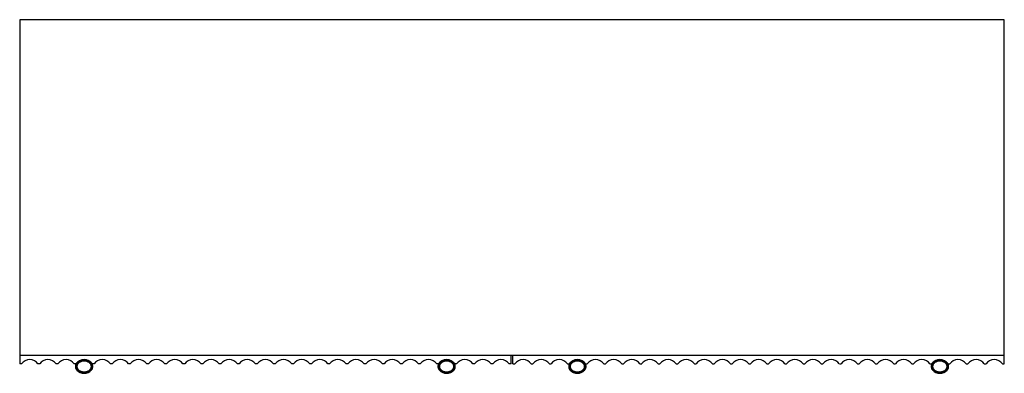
# Model space of a CAD drawing. Header units: inches. Extents: x 2094 to 2277, y 468 to 540.
# Tile 7 of 8: x 2094 to 2156, y 517 to 540. Entities that reach past the tile are written whole.
import ezdxf

# ---------------------------------------------------------------- set-up
doc = ezdxf.new("R2010")
doc.units = ezdxf.units.IN
doc.header["$MEASUREMENT"] = 0

# ---------------------------------------------------------------- blocks, each defined once
blk = doc.blocks.new('Murmur 6 Drawer Dresser_Top')
at = {"linetype": 'Continuous', "lineweight": 25}
for p, q in [((0, 0), (0, -21.733)), ((62.13, 0), (0, 0)), ((62.13, -21.733), (62.13, 0)), ((0, -21.179), (62.13, -21.179)), ((0.118, -21.733), (0, -21.733)), ((1.262, -21.733), (1.155, -21.733)), ((2.405, -21.733), (2.298, -21.733)), ((3.549, -21.733), (3.442, -21.733)), ((3.629, -21.665), (3.614, -21.652)), ((4.166, -21.465), (4.166, -21.465)), ((4.506, -21.665), (4.52, -21.652)), ((4.692, -21.733), (4.585, -21.733)), ((5.836, -21.733), (5.729, -21.733)), ((6.98, -21.733), (6.873, -21.733)), ((8.123, -21.733), (8.016, -21.733)), ((9.267, -21.733), (9.16, -21.733)), ((10.41, -21.733), (10.303, -21.733)), ((11.554, -21.733), (11.447, -21.733)), ((12.698, -21.733), (12.59, -21.733)), ((13.841, -21.733), (13.734, -21.733)), ((14.985, -21.733), (14.878, -21.733)), ((16.128, -21.733), (16.021, -21.733)), ((17.272, -21.733), (17.165, -21.733)), ((18.416, -21.733), (18.308, -21.733)), ((19.559, -21.733), (19.452, -21.733)), ((20.703, -21.733), (20.596, -21.733)), ((21.846, -21.733), (21.739, -21.733)), ((22.99, -21.733), (22.883, -21.733)), ((24.133, -21.733), (24.026, -21.733)), ((25.277, -21.733), (25.17, -21.733)), ((26.421, -21.733), (26.314, -21.733)), ((26.5, -21.665), (26.486, -21.652)), ((27.377, -21.665), (27.392, -21.652)), ((27.564, -21.733), (27.457, -21.733)), ((28.708, -21.733), (28.601, -21.733)), ((29.851, -21.733), (29.744, -21.733)), ((31.006, -21.733), (30.888, -21.733)), ((31.006, -21.733), (31.006, -21.179)), ((31.124, -21.733), (31.124, -21.179)), ((31.124, -21.733), (31.242, -21.733)), ((32.279, -21.733), (32.386, -21.733)), ((33.422, -21.733), (33.529, -21.733)), ((34.566, -21.733), (34.673, -21.733)), ((34.753, -21.665), (34.738, -21.652)), ((35.63, -21.665), (35.644, -21.652)), ((35.709, -21.733), (35.816, -21.733)), ((36.853, -21.733), (36.96, -21.733)), ((37.997, -21.733), (38.104, -21.733)), ((39.14, -21.733), (39.247, -21.733)), ((40.284, -21.733), (40.391, -21.733)), ((41.427, -21.733), (41.534, -21.733)), ((42.571, -21.733), (42.678, -21.733)), ((43.714, -21.733), (43.822, -21.733)), ((44.858, -21.733), (44.965, -21.733)), ((46.002, -21.733), (46.109, -21.733)), ((47.145, -21.733), (47.252, -21.733)), ((48.289, -21.733), (48.396, -21.733)), ((49.432, -21.733), (49.54, -21.733)), ((50.576, -21.733), (50.683, -21.733)), ((51.72, -21.733), (51.827, -21.733)), ((52.863, -21.733), (52.97, -21.733)), ((54.007, -21.733), (54.114, -21.733)), ((55.15, -21.733), (55.257, -21.733)), ((56.294, -21.733), (56.401, -21.733)), ((57.438, -21.733), (57.545, -21.733)), ((57.624, -21.665), (57.61, -21.652)), ((57.964, -21.465), (57.964, -21.465)), ((58.501, -21.665), (58.516, -21.652)), ((58.581, -21.733), (58.688, -21.733)), ((59.725, -21.733), (59.832, -21.733)), ((60.868, -21.733), (60.975, -21.733)), ((62.012, -21.733), (62.13, -21.733)), ((3.542, -21.864), (3.523, -21.862)), ((3.542, -21.918), (3.523, -21.919)), ((3.613, -21.867), (3.562, -21.865)), ((3.562, -21.917), (3.613, -21.914)), ((3.614, -22.13), (3.629, -22.116)), ((4.52, -22.13), (4.506, -22.116)), ((4.572, -21.865), (4.521, -21.867)), ((4.521, -21.914), (4.572, -21.917)), ((4.611, -21.862), (4.592, -21.864)), ((4.611, -21.919), (4.592, -21.918)), ((26.414, -21.864), (26.394, -21.862)), ((26.414, -21.918), (26.394, -21.919)), ((26.485, -21.867), (26.434, -21.865)), ((26.434, -21.917), (26.485, -21.914)), ((26.486, -22.13), (26.5, -22.116)), ((27.392, -22.13), (27.377, -22.116)), ((27.444, -21.865), (27.393, -21.867)), ((27.393, -21.914), (27.444, -21.917)), ((27.483, -21.862), (27.464, -21.864)), ((27.483, -21.919), (27.464, -21.918)), ((34.666, -21.864), (34.647, -21.862)), ((34.666, -21.918), (34.647, -21.919)), ((34.737, -21.867), (34.686, -21.865)), ((34.686, -21.917), (34.737, -21.914)), ((34.738, -22.13), (34.753, -22.116)), ((35.644, -22.13), (35.63, -22.116)), ((35.696, -21.865), (35.645, -21.867)), ((35.645, -21.914), (35.696, -21.917)), ((35.736, -21.862), (35.716, -21.864)), ((35.736, -21.919), (35.716, -21.918)), ((57.538, -21.864), (57.519, -21.862)), ((57.538, -21.918), (57.519, -21.919)), ((57.609, -21.867), (57.558, -21.865)), ((57.558, -21.917), (57.609, -21.914)), ((57.61, -22.13), (57.624, -22.116)), ((58.516, -22.13), (58.501, -22.116)), ((58.568, -21.865), (58.517, -21.867)), ((58.517, -21.914), (58.568, -21.917)), ((58.607, -21.862), (58.588, -21.864)), ((58.607, -21.919), (58.588, -21.918))]:
    blk.add_line(p, q, dxfattribs=at)
for centre, radius, start, end in [((0.636, -22.083), 0.625, 33.99048, 146.00952), ((1.78, -22.083), 0.625, 33.99048, 146.00952), ((2.924, -22.083), 0.625, 33.99048, 146.00952), ((3.857, -21.882), 0.335, 136.41934, 176.57427), ((3.857, -21.882), 0.315, 136.41934, 176.57427), ((4.067, -22.083), 0.625, 33.99048, 146.00952), ((3.857, -21.882), 0.295, 136.41934, 176.57427), ((4.067, -22.083), 0.605, 43.58066, 136.41934), ((4.067, -22.083), 0.586, 43.58066, 136.41934), ((7.086, -18.463), 4.712, 223.04488, 223.6683), ((4.067, -22.083), 0.625, 43.58066, 89.97485), ((1.049, -18.464), 4.71, 316.33253, 316.95612), ((4.277, -21.882), 0.295, 3.42573, 43.58066), ((4.277, -21.882), 0.315, 3.42573, 43.58066), ((4.277, -21.882), 0.335, 3.42573, 43.58066), ((5.211, -22.083), 0.625, 33.99048, 146.00952), ((6.354, -22.083), 0.625, 33.99048, 146.00952), ((7.498, -22.083), 0.625, 33.99048, 146.00952), ((8.641, -22.083), 0.625, 33.99048, 146.00952), ((9.785, -22.083), 0.625, 33.99048, 146.00952), ((10.929, -22.083), 0.625, 33.99048, 146.00952), ((12.072, -22.083), 0.625, 33.99048, 146.00952), ((13.216, -22.083), 0.625, 33.99048, 146.00952), ((14.359, -22.083), 0.625, 33.99048, 146.00952), ((15.503, -22.083), 0.625, 33.99048, 146.00952), ((16.647, -22.083), 0.625, 33.99048, 146.00952), ((17.79, -22.083), 0.625, 33.99048, 146.00952), ((18.934, -22.083), 0.625, 33.99048, 146.00952), ((20.077, -22.083), 0.625, 33.99048, 146.00952), ((21.221, -22.083), 0.625, 33.99048, 146.00952), ((22.365, -22.083), 0.625, 33.99048, 146.00952), ((23.508, -22.083), 0.625, 33.99048, 146.00952), ((24.652, -22.083), 0.625, 33.99048, 146.00952), ((25.795, -22.083), 0.625, 33.99048, 146.00952), ((26.729, -21.882), 0.335, 136.41934, 176.57427), ((26.729, -21.882), 0.315, 136.41934, 176.57427), ((26.939, -22.083), 0.625, 33.99048, 146.00952), ((26.729, -21.882), 0.295, 136.41934, 176.57427), ((26.939, -22.083), 0.605, 43.58066, 136.41934), ((26.939, -22.083), 0.586, 43.58066, 136.41934), ((29.958, -18.463), 4.712, 223.04488, 223.6683), ((23.921, -18.464), 4.71, 316.33253, 316.95612), ((27.149, -21.882), 0.295, 3.42573, 43.58066), ((27.149, -21.882), 0.315, 3.42573, 43.58066), ((27.149, -21.882), 0.335, 3.42573, 43.58066), ((28.082, -22.083), 0.625, 33.99048, 146.00952), ((29.226, -22.083), 0.625, 33.99048, 146.00952), ((30.37, -22.083), 0.625, 33.99048, 146.00952), ((31.76, -22.083), 0.625, 33.99048, 146.00952), ((32.904, -22.083), 0.625, 33.99048, 146.00952), ((34.048, -22.083), 0.625, 33.99048, 146.00952), ((34.981, -21.882), 0.335, 136.41934, 176.57427), ((34.981, -21.882), 0.315, 136.41934, 176.57427), ((35.191, -22.083), 0.625, 33.99048, 146.00952), ((34.981, -21.882), 0.295, 136.41934, 176.57427), ((35.191, -22.083), 0.605, 43.58066, 136.41934), ((35.191, -22.083), 0.586, 43.58066, 136.41934), ((38.21, -18.463), 4.712, 223.04488, 223.6683), ((32.173, -18.464), 4.71, 316.33253, 316.95612), ((35.401, -21.882), 0.295, 3.42573, 43.58066), ((35.401, -21.882), 0.315, 3.42573, 43.58066), ((35.401, -21.882), 0.335, 3.42573, 43.58066), ((36.335, -22.083), 0.625, 33.99048, 146.00952), ((37.478, -22.083), 0.625, 33.99048, 146.00952), ((38.622, -22.083), 0.625, 33.99048, 146.00952), ((39.765, -22.083), 0.625, 33.99048, 146.00952), ((40.909, -22.083), 0.625, 33.99048, 146.00952), ((42.053, -22.083), 0.625, 33.99048, 146.00952), ((43.196, -22.083), 0.625, 33.99048, 146.00952), ((44.34, -22.083), 0.625, 33.99048, 146.00952), ((45.483, -22.083), 0.625, 33.99048, 146.00952), ((46.627, -22.083), 0.625, 33.99048, 146.00952), ((47.771, -22.083), 0.625, 33.99048, 146.00952), ((48.914, -22.083), 0.625, 33.99048, 146.00952), ((50.058, -22.083), 0.625, 33.99048, 146.00952), ((51.201, -22.083), 0.625, 33.99048, 146.00952), ((52.345, -22.083), 0.625, 33.99048, 146.00952), ((53.489, -22.083), 0.625, 33.99048, 146.00952), ((54.632, -22.083), 0.625, 33.99048, 146.00952), ((55.776, -22.083), 0.625, 33.99048, 146.00952), ((56.919, -22.083), 0.625, 33.99048, 146.00952), ((57.853, -21.882), 0.335, 136.41934, 176.57427), ((57.853, -21.882), 0.315, 136.41934, 176.57427), ((58.063, -22.083), 0.625, 33.99048, 146.00952), ((57.853, -21.882), 0.295, 136.41934, 176.57427), ((58.063, -22.083), 0.625, 90.02515, 136.41934), ((58.063, -22.083), 0.605, 43.58066, 136.41934), ((58.063, -22.083), 0.586, 43.58066, 136.41934), ((61.082, -18.463), 4.712, 223.04488, 223.6683), ((55.045, -18.464), 4.71, 316.33253, 316.95612), ((58.273, -21.882), 0.295, 3.42573, 43.58066), ((58.273, -21.882), 0.315, 3.42573, 43.58066), ((58.273, -21.882), 0.335, 3.42573, 43.58066), ((59.206, -22.083), 0.625, 33.99048, 146.00952), ((60.35, -22.083), 0.625, 33.99048, 146.00952), ((61.494, -22.083), 0.625, 33.99048, 146.00952), ((3.994, -21.891), 0.472, 176.57427, 183.42573), ((3.857, -21.899), 0.335, 183.42573, 223.58066), ((3.994, -21.891), 0.453, 176.57427, 183.42573), ((3.857, -21.899), 0.315, 183.42573, 223.58066), ((3.994, -21.891), 0.433, 176.57427, 183.42573), ((3.857, -21.899), 0.295, 183.42573, 223.58066), ((4.067, -21.699), 0.625, 223.58066, 316.41934), ((4.067, -21.699), 0.605, 223.58066, 316.41934), ((7.086, -25.318), 4.711, 136.33192, 136.95539), ((4.067, -21.699), 0.586, 223.58066, 316.41934), ((1.049, -25.317), 4.71, 43.04393, 43.66752), ((4.277, -21.899), 0.295, 316.41934, 356.57427), ((4.277, -21.899), 0.315, 316.41934, 356.57427), ((4.277, -21.899), 0.335, 316.41934, 356.57427), ((4.14, -21.891), 0.433, 356.57427, 3.42573), ((4.14, -21.891), 0.453, 356.57427, 3.42573), ((4.14, -21.891), 0.472, 356.57427, 3.42573), ((26.866, -21.891), 0.472, 176.57427, 183.42573), ((26.729, -21.899), 0.335, 183.42573, 223.58066), ((26.866, -21.891), 0.453, 176.57427, 183.42573), ((26.729, -21.899), 0.315, 183.42573, 223.58066), ((26.866, -21.891), 0.433, 176.57427, 183.42573), ((26.729, -21.899), 0.295, 183.42573, 223.58066), ((26.939, -21.699), 0.625, 223.58066, 316.41934), ((26.939, -21.699), 0.605, 223.58066, 316.41934), ((29.958, -25.318), 4.711, 136.33192, 136.95539), ((26.939, -21.699), 0.586, 223.58066, 316.41934), ((23.921, -25.317), 4.71, 43.04393, 43.66752), ((27.149, -21.899), 0.295, 316.41934, 356.57427), ((27.149, -21.899), 0.315, 316.41934, 356.57427), ((27.149, -21.899), 0.335, 316.41934, 356.57427), ((27.012, -21.891), 0.433, 356.57427, 3.42573), ((27.012, -21.891), 0.453, 356.57427, 3.42573), ((27.012, -21.891), 0.472, 356.57427, 3.42573), ((35.118, -21.891), 0.472, 176.57427, 183.42573), ((34.981, -21.899), 0.335, 183.42573, 223.58066), ((35.118, -21.891), 0.453, 176.57427, 183.42573), ((34.981, -21.899), 0.315, 183.42573, 223.58066), ((35.118, -21.891), 0.433, 176.57427, 183.42573), ((34.981, -21.899), 0.295, 183.42573, 223.58066), ((35.191, -21.699), 0.625, 223.58066, 316.41934), ((35.191, -21.699), 0.605, 223.58066, 316.41934), ((38.21, -25.318), 4.711, 136.33192, 136.95539), ((35.191, -21.699), 0.586, 223.58066, 316.41934), ((32.173, -25.317), 4.71, 43.04393, 43.66752), ((35.401, -21.899), 0.295, 316.41934, 356.57427), ((35.401, -21.899), 0.315, 316.41934, 356.57427), ((35.401, -21.899), 0.335, 316.41934, 356.57427), ((35.264, -21.891), 0.433, 356.57427, 3.42573), ((35.264, -21.891), 0.453, 356.57427, 3.42573), ((35.264, -21.891), 0.472, 356.57427, 3.42573), ((57.99, -21.891), 0.472, 176.57427, 183.42573), ((57.853, -21.899), 0.335, 183.42573, 223.58066), ((57.99, -21.891), 0.453, 176.57427, 183.42573), ((57.853, -21.899), 0.315, 183.42573, 223.58066), ((57.99, -21.891), 0.433, 176.57427, 183.42573), ((57.853, -21.899), 0.295, 183.42573, 223.58066), ((58.063, -21.699), 0.625, 223.58066, 316.41934), ((58.063, -21.699), 0.605, 223.58066, 316.41934), ((61.082, -25.318), 4.711, 136.33192, 136.95539), ((58.063, -21.699), 0.586, 223.58066, 316.41934), ((55.045, -25.317), 4.71, 43.04393, 43.66752), ((58.273, -21.899), 0.295, 316.41934, 356.57427), ((58.273, -21.899), 0.315, 316.41934, 356.57427), ((58.273, -21.899), 0.335, 316.41934, 356.57427), ((58.136, -21.891), 0.433, 356.57427, 3.42573), ((58.136, -21.891), 0.453, 356.57427, 3.42573), ((58.136, -21.891), 0.472, 356.57427, 3.42573)]:
    blk.add_arc(centre, radius, start, end, dxfattribs=at)
for points, knots in [([(3.678, -21.716), (3.668, -21.726), (3.66, -21.737), (3.645, -21.761), (3.638, -21.773), (3.627, -21.799), (3.623, -21.812), (3.616, -21.839), (3.614, -21.853), (3.613, -21.867)], [0, 0, 0, 0, 0.25, 0.25, 0.5, 0.5, 0.75, 0.75, 1, 1, 1, 1]), ([(4.456, -21.716), (4.444, -21.703), (4.43, -21.69), (4.403, -21.666), (4.388, -21.654), (4.344, -21.623), (4.312, -21.605), (4.262, -21.584), (4.245, -21.577), (4.21, -21.566), (4.193, -21.562), (4.14, -21.551), (4.104, -21.547), (4.049, -21.547), (4.03, -21.548), (3.994, -21.552), (3.976, -21.555), (3.941, -21.562), (3.923, -21.566), (3.889, -21.577), (3.872, -21.584), (3.821, -21.606), (3.79, -21.623), (3.745, -21.655), (3.731, -21.666), (3.704, -21.69), (3.691, -21.703), (3.678, -21.716)], [0, 0, 0, 0, 0.0625, 0.0625, 0.125, 0.125, 0.25, 0.25, 0.3125, 0.3125, 0.375, 0.375, 0.5, 0.5, 0.5625, 0.5625, 0.625, 0.625, 0.6875, 0.6875, 0.75, 0.75, 0.875, 0.875, 0.9375, 0.9375, 1, 1, 1, 1]), ([(4.521, -21.867), (4.52, -21.853), (4.518, -21.839), (4.511, -21.812), (4.507, -21.799), (4.496, -21.773), (4.49, -21.761), (4.474, -21.737), (4.466, -21.726), (4.456, -21.716)], [0, 0, 0, 0, 0.25, 0.25, 0.5, 0.5, 0.75, 0.75, 1, 1, 1, 1]), ([(26.55, -21.716), (26.54, -21.726), (26.532, -21.737), (26.516, -21.761), (26.51, -21.773), (26.499, -21.799), (26.494, -21.812), (26.488, -21.839), (26.486, -21.853), (26.485, -21.867)], [0, 0, 0, 0, 0.25, 0.25, 0.5, 0.5, 0.75, 0.75, 1, 1, 1, 1]), ([(27.328, -21.716), (27.315, -21.703), (27.302, -21.69), (27.275, -21.666), (27.26, -21.654), (27.216, -21.623), (27.184, -21.605), (27.134, -21.584), (27.117, -21.577), (27.082, -21.566), (27.065, -21.562), (27.011, -21.551), (26.975, -21.547), (26.921, -21.547), (26.902, -21.548), (26.866, -21.552), (26.848, -21.555), (26.813, -21.562), (26.795, -21.566), (26.761, -21.577), (26.744, -21.584), (26.693, -21.606), (26.662, -21.623), (26.617, -21.655), (26.603, -21.666), (26.576, -21.69), (26.562, -21.703), (26.55, -21.716)], [0, 0, 0, 0, 0.0625, 0.0625, 0.125, 0.125, 0.25, 0.25, 0.3125, 0.3125, 0.375, 0.375, 0.5, 0.5, 0.5625, 0.5625, 0.625, 0.625, 0.6875, 0.6875, 0.75, 0.75, 0.875, 0.875, 0.9375, 0.9375, 1, 1, 1, 1]), ([(27.393, -21.867), (27.392, -21.853), (27.39, -21.839), (27.383, -21.812), (27.379, -21.799), (27.368, -21.773), (27.361, -21.761), (27.346, -21.737), (27.338, -21.726), (27.328, -21.716)], [0, 0, 0, 0, 0.25, 0.25, 0.5, 0.5, 0.75, 0.75, 1, 1, 1, 1]), ([(34.802, -21.716), (34.792, -21.726), (34.784, -21.737), (34.769, -21.761), (34.762, -21.773), (34.751, -21.799), (34.747, -21.812), (34.74, -21.839), (34.738, -21.853), (34.737, -21.867)], [0, 0, 0, 0, 0.25, 0.25, 0.5, 0.5, 0.75, 0.75, 1, 1, 1, 1]), ([(35.58, -21.716), (35.568, -21.703), (35.555, -21.69), (35.527, -21.666), (35.513, -21.654), (35.468, -21.623), (35.436, -21.605), (35.386, -21.584), (35.369, -21.577), (35.334, -21.566), (35.317, -21.562), (35.264, -21.551), (35.228, -21.547), (35.173, -21.547), (35.155, -21.548), (35.118, -21.552), (35.1, -21.555), (35.065, -21.562), (35.048, -21.566), (35.013, -21.577), (34.996, -21.584), (34.945, -21.606), (34.914, -21.623), (34.87, -21.655), (34.855, -21.666), (34.828, -21.69), (34.815, -21.703), (34.802, -21.716)], [0, 0, 0, 0, 0.0625, 0.0625, 0.125, 0.125, 0.25, 0.25, 0.3125, 0.3125, 0.375, 0.375, 0.5, 0.5, 0.5625, 0.5625, 0.625, 0.625, 0.6875, 0.6875, 0.75, 0.75, 0.875, 0.875, 0.9375, 0.9375, 1, 1, 1, 1]), ([(35.645, -21.867), (35.644, -21.853), (35.642, -21.839), (35.636, -21.812), (35.631, -21.799), (35.62, -21.773), (35.614, -21.761), (35.598, -21.737), (35.59, -21.726), (35.58, -21.716)], [0, 0, 0, 0, 0.25, 0.25, 0.5, 0.5, 0.75, 0.75, 1, 1, 1, 1]), ([(57.674, -21.716), (57.664, -21.726), (57.656, -21.737), (57.64, -21.761), (57.634, -21.773), (57.623, -21.799), (57.619, -21.812), (57.612, -21.839), (57.61, -21.853), (57.609, -21.867)], [0, 0, 0, 0, 0.25, 0.25, 0.5, 0.5, 0.75, 0.75, 1, 1, 1, 1]), ([(58.452, -21.716), (58.439, -21.703), (58.426, -21.69), (58.399, -21.666), (58.384, -21.654), (58.34, -21.623), (58.308, -21.605), (58.258, -21.584), (58.241, -21.577), (58.206, -21.566), (58.189, -21.562), (58.135, -21.551), (58.099, -21.547), (58.045, -21.547), (58.026, -21.548), (57.99, -21.552), (57.972, -21.555), (57.937, -21.562), (57.919, -21.566), (57.885, -21.577), (57.868, -21.584), (57.817, -21.606), (57.786, -21.623), (57.741, -21.655), (57.727, -21.666), (57.7, -21.69), (57.686, -21.703), (57.674, -21.716)], [0, 0, 0, 0, 0.0625, 0.0625, 0.125, 0.125, 0.25, 0.25, 0.3125, 0.3125, 0.375, 0.375, 0.5, 0.5, 0.5625, 0.5625, 0.625, 0.625, 0.6875, 0.6875, 0.75, 0.75, 0.875, 0.875, 0.9375, 0.9375, 1, 1, 1, 1]), ([(58.517, -21.867), (58.516, -21.853), (58.514, -21.839), (58.507, -21.812), (58.503, -21.799), (58.492, -21.773), (58.485, -21.761), (58.47, -21.737), (58.462, -21.726), (58.452, -21.716)], [0, 0, 0, 0, 0.25, 0.25, 0.5, 0.5, 0.75, 0.75, 1, 1, 1, 1]), ([(3.613, -21.914), (3.614, -21.928), (3.616, -21.942), (3.623, -21.969), (3.627, -21.982), (3.638, -22.008), (3.645, -22.02), (3.66, -22.044), (3.668, -22.055), (3.678, -22.065)], [0, 0, 0, 0, 0.25, 0.25, 0.5, 0.5, 0.75, 0.75, 1, 1, 1, 1]), ([(3.678, -22.065), (3.691, -22.078), (3.704, -22.091), (3.731, -22.115), (3.746, -22.127), (3.79, -22.158), (3.822, -22.176), (3.872, -22.197), (3.889, -22.204), (3.924, -22.215), (3.941, -22.219), (3.995, -22.23), (4.031, -22.234), (4.085, -22.234), (4.104, -22.233), (4.14, -22.229), (4.158, -22.227), (4.193, -22.219), (4.211, -22.215), (4.245, -22.204), (4.262, -22.197), (4.313, -22.176), (4.344, -22.158), (4.389, -22.127), (4.403, -22.115), (4.43, -22.091), (4.444, -22.078), (4.456, -22.065)], [0, 0, 0, 0, 0.0625, 0.0625, 0.125, 0.125, 0.25, 0.25, 0.3125, 0.3125, 0.375, 0.375, 0.5, 0.5, 0.5625, 0.5625, 0.625, 0.625, 0.6875, 0.6875, 0.75, 0.75, 0.875, 0.875, 0.9375, 0.9375, 1, 1, 1, 1]), ([(4.456, -22.065), (4.466, -22.055), (4.474, -22.044), (4.49, -22.02), (4.496, -22.008), (4.507, -21.982), (4.511, -21.969), (4.518, -21.942), (4.52, -21.928), (4.521, -21.914)], [0, 0, 0, 0, 0.25, 0.25, 0.5, 0.5, 0.75, 0.75, 1, 1, 1, 1]), ([(26.485, -21.914), (26.486, -21.928), (26.488, -21.942), (26.494, -21.969), (26.499, -21.982), (26.51, -22.008), (26.516, -22.02), (26.532, -22.044), (26.54, -22.055), (26.55, -22.065)], [0, 0, 0, 0, 0.25, 0.25, 0.5, 0.5, 0.75, 0.75, 1, 1, 1, 1]), ([(26.55, -22.065), (26.562, -22.078), (26.575, -22.091), (26.603, -22.115), (26.617, -22.127), (26.662, -22.158), (26.694, -22.176), (26.744, -22.197), (26.761, -22.204), (26.796, -22.215), (26.813, -22.219), (26.866, -22.23), (26.902, -22.234), (26.957, -22.234), (26.975, -22.233), (27.012, -22.229), (27.03, -22.227), (27.065, -22.219), (27.082, -22.215), (27.117, -22.204), (27.134, -22.197), (27.185, -22.176), (27.216, -22.158), (27.26, -22.127), (27.275, -22.115), (27.302, -22.091), (27.315, -22.078), (27.328, -22.065)], [0, 0, 0, 0, 0.0625, 0.0625, 0.125, 0.125, 0.25, 0.25, 0.3125, 0.3125, 0.375, 0.375, 0.5, 0.5, 0.5625, 0.5625, 0.625, 0.625, 0.6875, 0.6875, 0.75, 0.75, 0.875, 0.875, 0.9375, 0.9375, 1, 1, 1, 1]), ([(27.328, -22.065), (27.338, -22.055), (27.346, -22.044), (27.361, -22.02), (27.368, -22.008), (27.379, -21.982), (27.383, -21.969), (27.39, -21.942), (27.392, -21.928), (27.393, -21.914)], [0, 0, 0, 0, 0.25, 0.25, 0.5, 0.5, 0.75, 0.75, 1, 1, 1, 1]), ([(34.737, -21.914), (34.738, -21.928), (34.74, -21.942), (34.747, -21.969), (34.751, -21.982), (34.762, -22.008), (34.769, -22.02), (34.784, -22.044), (34.792, -22.055), (34.802, -22.065)], [0, 0, 0, 0, 0.25, 0.25, 0.5, 0.5, 0.75, 0.75, 1, 1, 1, 1]), ([(34.802, -22.065), (34.815, -22.078), (34.828, -22.091), (34.855, -22.115), (34.87, -22.127), (34.914, -22.158), (34.946, -22.176), (34.996, -22.197), (35.013, -22.204), (35.048, -22.215), (35.065, -22.219), (35.119, -22.23), (35.155, -22.234), (35.209, -22.234), (35.228, -22.233), (35.264, -22.229), (35.282, -22.227), (35.317, -22.219), (35.335, -22.215), (35.369, -22.204), (35.386, -22.197), (35.437, -22.176), (35.468, -22.158), (35.513, -22.127), (35.527, -22.115), (35.554, -22.091), (35.568, -22.078), (35.58, -22.065)], [0, 0, 0, 0, 0.0625, 0.0625, 0.125, 0.125, 0.25, 0.25, 0.3125, 0.3125, 0.375, 0.375, 0.5, 0.5, 0.5625, 0.5625, 0.625, 0.625, 0.6875, 0.6875, 0.75, 0.75, 0.875, 0.875, 0.9375, 0.9375, 1, 1, 1, 1]), ([(35.58, -22.065), (35.59, -22.055), (35.598, -22.044), (35.614, -22.02), (35.62, -22.008), (35.631, -21.982), (35.636, -21.969), (35.642, -21.942), (35.644, -21.928), (35.645, -21.914)], [0, 0, 0, 0, 0.25, 0.25, 0.5, 0.5, 0.75, 0.75, 1, 1, 1, 1]), ([(57.609, -21.914), (57.61, -21.928), (57.612, -21.942), (57.619, -21.969), (57.623, -21.982), (57.634, -22.008), (57.64, -22.02), (57.656, -22.044), (57.664, -22.055), (57.674, -22.065)], [0, 0, 0, 0, 0.25, 0.25, 0.5, 0.5, 0.75, 0.75, 1, 1, 1, 1]), ([(57.674, -22.065), (57.686, -22.078), (57.7, -22.091), (57.727, -22.115), (57.742, -22.127), (57.786, -22.158), (57.818, -22.176), (57.868, -22.197), (57.885, -22.204), (57.92, -22.215), (57.937, -22.219), (57.99, -22.23), (58.026, -22.234), (58.081, -22.234), (58.1, -22.233), (58.136, -22.229), (58.154, -22.227), (58.189, -22.219), (58.207, -22.215), (58.241, -22.204), (58.258, -22.197), (58.309, -22.176), (58.34, -22.158), (58.385, -22.127), (58.399, -22.115), (58.426, -22.091), (58.439, -22.078), (58.452, -22.065)], [0, 0, 0, 0, 0.0625, 0.0625, 0.125, 0.125, 0.25, 0.25, 0.3125, 0.3125, 0.375, 0.375, 0.5, 0.5, 0.5625, 0.5625, 0.625, 0.625, 0.6875, 0.6875, 0.75, 0.75, 0.875, 0.875, 0.9375, 0.9375, 1, 1, 1, 1]), ([(58.452, -22.065), (58.462, -22.055), (58.47, -22.044), (58.485, -22.02), (58.492, -22.008), (58.503, -21.982), (58.507, -21.969), (58.514, -21.942), (58.516, -21.928), (58.517, -21.914)], [0, 0, 0, 0, 0.25, 0.25, 0.5, 0.5, 0.75, 0.75, 1, 1, 1, 1])]:
    blk.add_open_spline(points, degree=3, knots=knots, dxfattribs=at)
for points in [[(3.613, -21.867), (3.613, -21.883), (3.613, -21.898), (3.613, -21.914)], [(4.521, -21.914), (4.522, -21.898), (4.522, -21.883), (4.521, -21.867)], [(26.485, -21.867), (26.484, -21.883), (26.484, -21.898), (26.485, -21.914)], [(27.393, -21.914), (27.393, -21.898), (27.393, -21.883), (27.393, -21.867)], [(34.737, -21.867), (34.737, -21.883), (34.737, -21.898), (34.737, -21.914)], [(35.645, -21.914), (35.646, -21.898), (35.646, -21.883), (35.645, -21.867)], [(57.609, -21.867), (57.608, -21.883), (57.608, -21.898), (57.609, -21.914)], [(58.517, -21.914), (58.517, -21.898), (58.517, -21.883), (58.517, -21.867)]]:
    blk.add_open_spline(points, degree=3, dxfattribs=at)

msp = doc.modelspace()

# ---------------------------------------------------------------- block references
msp.add_blockref('Murmur 6 Drawer Dresser_Top', (2093.949, 539.811))

doc.saveas('drawing.dxf')
